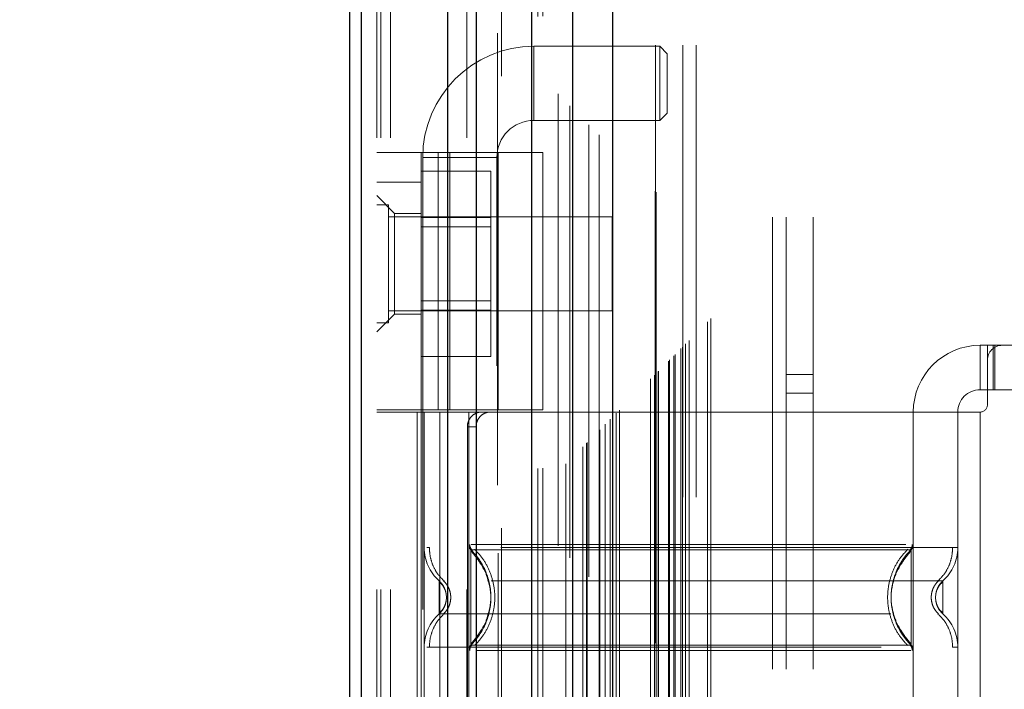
# Model space of a CAD drawing. Header units: inches. Extents: x 0.2 to 10.8, y 0.2 to 8.2.
# Tile 56 of 123: x 2.774 to 2.992, y 3.376 to 3.524. Entities that reach past the tile are written whole.
import ezdxf

# ---------------------------------------------------------------- set-up
doc = ezdxf.new("R2010")
doc.units = ezdxf.units.IN
doc.header["$MEASUREMENT"] = 0
doc.linetypes.add('HIDDEN', pattern=[0.07500000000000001, 0.05, -0.025])
doc.layers.add('DIMENSIONS', color=140, linetype='Continuous')
doc.styles.add('SLDTEXTSTYLE0', font='TXT', dxfattribs={"width": 0.7})
doc.dimstyles.new('SLDDIMSTYLE0', dxfattribs={"dimtxt": 0.0849609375, "dimasz": 0.13, "dimexe": 0, "dimexo": 0.0625, "dimgap": 0.021240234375, "dimtad": 0, "dimtih": 1, "dimtoh": 1, "dimlfac": 12, "dimrnd": 1e-09, "dimzin": 12, "dimdsep": 46, "dimtxsty": 'SLDTEXTSTYLE0', "dimsah": 1, "dimcen": 0.09, "dimadec": 0, "dimazin": 3, "dimtfac": 1, "dimtofl": 0, "dimtmove": 0, "dimatfit": 3, "dimfxl": 0, "dimfrac": 2, "dimtolj": 1, "dimtzin": 12, "dimarcsym": 0})

# ---------------------------------------------------------------- blocks, each defined once
blk = doc.blocks.new('_D')
at = {"layer": 'DIMENSIONS'}
for p, q in [((3.084471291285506, 5.110801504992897), (2.397717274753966, 5.110801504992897)), ((2.522717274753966, 5.110801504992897), (2.522717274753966, 4.323254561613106)), ((2.361143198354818, 4.169203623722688), (2.332613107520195, 4.169203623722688)), ((2.332613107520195, 4.169203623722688), (2.332613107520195, 4.034172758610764)), ((2.684291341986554, 4.169203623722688), (2.712821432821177, 4.169203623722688)), ((2.712821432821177, 4.169203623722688), (2.712821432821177, 4.034172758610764)), ((2.332613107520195, 4.034172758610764), (2.361143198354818, 4.034172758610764)), ((2.712821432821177, 4.034172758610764), (2.684291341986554, 4.034172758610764)), ((2.522717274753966, 3.120523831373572), (2.522717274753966, 4.015152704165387)), ((3.084471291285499, 3.120523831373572), (2.397717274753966, 3.120523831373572))]:
    blk.add_line(p, q, dxfattribs=at)
for points in [[(2.522717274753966, 5.110801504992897), (2.502717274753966, 4.980801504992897), (2.542717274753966, 4.980801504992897)], [(2.522717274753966, 3.120523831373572), (2.542717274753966, 3.250523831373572), (2.502717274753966, 3.250523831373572)]]:
    blk.add_solid(points, dxfattribs=at)
at = {"layer": 'DIMENSIONS', "char_height": 0.08333333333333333, "attachment_point": 1, "style": 'SLDTEXTSTYLE0'}
for s, insert in [('23.88', (2.361143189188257, 4.295645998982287)), ('606.6', (2.361143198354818, 4.141595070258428))]:
    blk.add_mtext(s, dxfattribs=dict(at, insert=insert))

msp = doc.modelspace()

# ---------------------------------------------------------------- linework, layer by layer
at = {"color": 7, "linetype": 'HIDDEN', "lineweight": 18}
for p, q in [((2.855755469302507, 2.897754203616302), (2.855755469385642, 5.638935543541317)), ((2.852755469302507, 2.897754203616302), (2.852755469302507, 5.342901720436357)), ((2.853634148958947, 2.897754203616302), (2.853634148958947, 5.342403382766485)), ((2.855755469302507, 2.897754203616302), (2.85575546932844, 5.341405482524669)), ((2.8727101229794, 2.897754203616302), (2.872710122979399, 5.333429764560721)), ((2.874831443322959, 2.897754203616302), (2.874831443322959, 5.333170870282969)), ((2.879453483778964, 5.320848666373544), (2.879453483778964, 2.910473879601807)), ((2.880377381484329, 2.911388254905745), (2.880377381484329, 5.319937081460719)), ((2.892880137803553, 5.307466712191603), (2.892880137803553, 2.923858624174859)), ((2.888380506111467, 2.924550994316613), (2.888380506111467, 5.306774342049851)), ((2.889513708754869, 2.92465789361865), (2.889513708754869, 5.306667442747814)), ((2.894582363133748, 2.925593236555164), (2.894582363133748, 5.305732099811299)), ((2.895487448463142, 5.30482645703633), (2.895487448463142, 2.926496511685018)), ((2.898332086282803, 2.929342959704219), (2.898332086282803, 5.301982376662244)), ((2.89914605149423, 2.930156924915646), (2.89914605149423, 5.301168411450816)), ((2.899295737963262, 2.930306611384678), (2.899295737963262, 5.301018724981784)), ((2.899702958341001, 5.30062068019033), (2.899702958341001, 2.930716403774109)), ((2.901964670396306, 5.298382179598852), (2.901964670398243, 2.932943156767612)), ((2.901995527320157, 2.933004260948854), (2.901995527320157, 5.298322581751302)), ((2.902129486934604, 2.93314036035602), (2.902129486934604, 5.298184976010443)), ((2.903323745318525, 2.934337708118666), (2.903323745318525, 5.296986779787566)), ((2.904448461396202, 2.935459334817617), (2.904448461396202, 5.295866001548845)), ((2.9049190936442, 5.295437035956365), (2.904919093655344, 2.935888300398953)), ((2.905750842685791, 2.936761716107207), (2.905750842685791, 5.294563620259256)), ((2.906481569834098, 2.937492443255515), (2.906481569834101, 5.293832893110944)), ((2.913365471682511, 2.944376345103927), (2.913365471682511, 5.286948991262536)), ((2.914198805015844, 2.94520967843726), (2.914198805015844, 5.286115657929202)), ((2.914615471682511, 5.285698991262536), (2.914615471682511, 2.945626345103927)), ((2.914615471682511, 2.945626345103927), (2.914615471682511, 5.285698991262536)), ((2.915032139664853, 2.946043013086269), (2.915032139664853, 5.285282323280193)), ((2.915079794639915, 2.946073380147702), (2.915079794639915, 5.285239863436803)), ((2.917323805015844, 2.948334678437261), (2.917323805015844, 5.282990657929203)), ((2.917323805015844, 2.948334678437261), (2.917323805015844, 5.282990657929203)), ((2.917564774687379, 2.948575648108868), (2.917564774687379, 5.282749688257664)), ((2.918493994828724, 2.949504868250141), (2.918493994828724, 5.281820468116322)), ((2.918782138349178, 2.949793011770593), (2.918782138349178, 5.281532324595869)), ((2.920404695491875, 2.951396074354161), (2.920404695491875, 5.279927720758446)), ((2.921111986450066, 2.952122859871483), (2.921111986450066, 5.27920247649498)), ((2.921885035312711, 2.952895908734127), (2.921885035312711, 5.278429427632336)), ((2.925975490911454, 2.956986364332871), (2.925975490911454, 5.274338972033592)), ((2.926703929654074, 2.957717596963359), (2.926703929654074, 5.273628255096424)), ((2.94033880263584, 2.980170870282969), (2.94033880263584, 5.251087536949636)), ((2.94033880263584, 2.980170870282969), (2.94033880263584, 5.251087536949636)), ((2.94333880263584, 2.980170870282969), (2.94333880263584, 5.251087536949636)), ((2.94933880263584, 2.980170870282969), (2.94933880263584, 5.251087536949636)), ((2.914471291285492, 3.018204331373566), (2.914471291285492, 5.213120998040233)), ((2.920471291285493, 3.018204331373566), (2.920471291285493, 5.213120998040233)), ((2.923471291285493, 3.018204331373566), (2.923471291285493, 5.213120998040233)), ((2.923471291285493, 3.018204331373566), (2.923471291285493, 5.213120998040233)), ((2.887532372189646, 3.501560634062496), (2.887532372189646, 3.517964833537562)), ((2.915419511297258, 3.517964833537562), (2.887532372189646, 3.517964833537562)), ((2.915419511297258, 3.517964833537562), (2.915419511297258, 3.501560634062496)), ((2.917059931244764, 3.516324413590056), (2.915419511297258, 3.517964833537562)), ((2.917059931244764, 3.516324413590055), (2.917059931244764, 3.503201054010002)), ((2.915419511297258, 3.501560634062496), (2.917059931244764, 3.503201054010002)), ((2.887532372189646, 3.501560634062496), (2.915419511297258, 3.501560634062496)), ((2.852755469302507, 3.494460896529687), (2.889500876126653, 3.494460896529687)), ((2.862597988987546, 3.43753832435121), (2.862597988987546, 3.494460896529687)), ((2.866372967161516, 3.43753832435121), (2.866372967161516, 3.494460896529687)), ((2.868920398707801, 3.494460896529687), (2.868920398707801, 3.43753832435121)), ((2.879658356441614, 3.43753832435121), (2.879658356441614, 3.494460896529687)), ((2.889500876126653, 3.43753832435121), (2.889500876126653, 3.494460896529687)), ((2.862926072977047, 3.493358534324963), (2.879330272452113, 3.493358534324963)), ((2.862926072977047, 3.493358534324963), (2.862926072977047, 3.247295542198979)), ((2.879330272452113, 3.247295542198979), (2.879330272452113, 3.493358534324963)), ((2.862597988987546, 3.490333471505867), (2.878014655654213, 3.490333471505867)), ((2.878014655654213, 3.480085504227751), (2.878014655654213, 3.490333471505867)), ((2.852755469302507, 3.487899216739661), (2.862597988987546, 3.487899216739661)), ((2.856692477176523, 3.481009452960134), (2.852755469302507, 3.48494646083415)), ((2.855359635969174, 3.482858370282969), (2.852755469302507, 3.482858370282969)), ((2.855359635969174, 3.456816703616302), (2.855359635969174, 3.482858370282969)), ((2.856692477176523, 3.481009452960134), (2.856692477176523, 3.46985459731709)), ((2.862597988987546, 3.481009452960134), (2.856692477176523, 3.481009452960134)), ((2.90483880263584, 3.480254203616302), (2.855359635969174, 3.480254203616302)), ((2.862597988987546, 3.480085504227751), (2.878014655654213, 3.480085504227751)), ((2.878014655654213, 3.45958956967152), (2.878014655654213, 3.480085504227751)), ((2.90483880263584, 3.459420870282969), (2.90483880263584, 3.480254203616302)), ((2.878014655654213, 3.478000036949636), (2.862597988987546, 3.478000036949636)), ((2.856692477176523, 3.46985459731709), (2.856692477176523, 3.458699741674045)), ((2.862597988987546, 3.461675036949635), (2.878014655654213, 3.461675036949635)), ((2.855359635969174, 3.459420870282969), (2.90483880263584, 3.459420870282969)), ((2.862597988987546, 3.45958956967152), (2.878014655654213, 3.45958956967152)), ((2.878014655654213, 3.449341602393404), (2.878014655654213, 3.45958956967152)), ((2.852755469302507, 3.454762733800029), (2.856692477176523, 3.458699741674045)), ((2.852755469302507, 3.456816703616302), (2.855359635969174, 3.456816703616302)), ((2.856692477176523, 3.458699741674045), (2.862597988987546, 3.458699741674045)), ((2.986285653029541, 3.451809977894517), (2.986285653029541, 3.441967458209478)), ((2.986285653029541, 3.451809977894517), (2.987926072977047, 3.451809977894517)), ((2.987926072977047, 3.451809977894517), (2.989566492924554, 3.451809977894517)), ((2.987926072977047, 3.448529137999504), (2.987926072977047, 3.451809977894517)), ((2.989195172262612, 3.441967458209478), (2.989195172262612, 3.451809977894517)), ((2.989566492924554, 3.441967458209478), (2.989566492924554, 3.451809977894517)), ((2.991206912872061, 3.451809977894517), (2.989566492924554, 3.451809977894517)), ((3.035170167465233, 3.451809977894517), (2.991206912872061, 3.451809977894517)), ((2.862597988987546, 3.449341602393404), (2.878014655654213, 3.449341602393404)), ((2.987926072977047, 3.448529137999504), (2.987926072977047, 3.438686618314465)), ((2.94933880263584, 3.445379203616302), (2.94333880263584, 3.445379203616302)), ((2.987926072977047, 3.441967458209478), (2.986285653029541, 3.441967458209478)), ((2.989566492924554, 3.441967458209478), (2.987926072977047, 3.441967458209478)), ((3.03681058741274, 3.441967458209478), (2.989566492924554, 3.441967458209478)), ((2.94333880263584, 3.441212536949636), (2.94933880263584, 3.441212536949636)), ((2.889500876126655, 3.43753832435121), (2.852755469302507, 3.43753832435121)), ((2.862597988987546, 3.43753832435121), (2.862597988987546, 3.437046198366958)), ((2.889500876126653, 3.437046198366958), (2.852755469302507, 3.437046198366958)), ((2.861663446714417, 3.437046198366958), (2.861663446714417, 3.305812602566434)), ((2.862597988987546, 3.437046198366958), (2.862597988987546, 3.305812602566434)), ((2.863254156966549, 3.437046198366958), (2.863254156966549, 3.305812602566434)), ((2.863254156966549, 3.437046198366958), (2.863254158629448, 3.407039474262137)), ((2.866733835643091, 3.437046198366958), (2.866733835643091, 3.305812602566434)), ((2.873096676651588, 3.437046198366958), (2.873096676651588, 3.305812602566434)), ((2.873096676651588, 3.437046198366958), (2.873096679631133, 3.40775015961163)), ((2.879658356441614, 3.305812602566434), (2.879658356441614, 3.437046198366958)), ((2.971521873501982, 3.437046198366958), (2.889500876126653, 3.437046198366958)), ((2.889500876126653, 3.305812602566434), (2.889500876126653, 3.437046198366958)), ((2.971521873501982, 3.437046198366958), (2.971521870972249, 3.407750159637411)), ((2.986285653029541, 3.437046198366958), (2.971521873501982, 3.437046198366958)), ((2.971521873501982, 3.437046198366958), (2.971521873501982, 3.305812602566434)), ((2.981364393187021, 3.437046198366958), (2.981364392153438, 3.407039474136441)), ((2.981364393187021, 3.437046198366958), (2.981364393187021, 3.305812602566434)), ((2.986285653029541, 3.437046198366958), (2.986285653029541, 3.305812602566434)), ((2.986285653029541, 3.437046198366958), (2.986285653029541, 3.305812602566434)), ((2.872803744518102, 3.433765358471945), (2.87280374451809, 3.309093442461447)), ((2.874737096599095, 3.433765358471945), (2.872803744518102, 3.433765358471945)), ((2.874737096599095, 3.433765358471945), (2.874737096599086, 3.309093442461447)), ((2.874430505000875, 3.405329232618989), (2.873587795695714, 3.406579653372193)), ((2.874059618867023, 3.406580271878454), (2.873588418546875, 3.406580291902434)), ((2.970558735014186, 3.40657967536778), (2.970137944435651, 3.406579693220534)), ((2.971030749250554, 3.406579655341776), (2.970558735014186, 3.40657967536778)), ((2.971030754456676, 3.406157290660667), (2.971030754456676, 3.406579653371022)), ((2.868173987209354, 3.396035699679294), (2.868085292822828, 3.396852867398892)), ((2.868085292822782, 3.395218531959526), (2.86817398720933, 3.396035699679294)), ((2.868175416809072, 3.396035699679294), (2.868087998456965, 3.396839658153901)), ((2.8680879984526, 3.395231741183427), (2.868175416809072, 3.396035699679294)), ((2.976530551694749, 3.396839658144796), (2.976443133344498, 3.396035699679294)), ((2.976443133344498, 3.396035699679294), (2.976530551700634, 3.395231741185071)), ((2.8735877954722, 3.385491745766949), (2.874430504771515, 3.386742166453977)), ((2.873588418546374, 3.385491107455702), (2.874059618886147, 3.385491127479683)), ((2.970137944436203, 3.385491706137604), (2.97055873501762, 3.385491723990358)), ((2.97055873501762, 3.385491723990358), (2.971030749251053, 3.385491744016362)), ((2.971030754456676, 3.385491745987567), (2.971030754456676, 3.385914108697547))]:
    msp.add_line(p, q, dxfattribs=at)
at = {"color": 7, "linetype": 'Continuous', "lineweight": 25}
for p, q in [((2.846755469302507, 2.897754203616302), (2.846755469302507, 5.34358365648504)), ((2.849391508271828, 2.897754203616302), (2.849391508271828, 5.342403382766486)), ((2.86846748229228, 2.897754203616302), (2.868467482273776, 5.333429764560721)), ((2.874831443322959, 2.897754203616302), (2.874831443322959, 5.333170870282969)), ((2.886971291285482, 5.307466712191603), (2.886971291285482, 2.923858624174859)), ((2.896055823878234, 5.298382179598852), (2.896055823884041, 2.932943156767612)), ((2.904919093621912, 5.295437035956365), (2.904919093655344, 2.935888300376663))]:
    msp.add_line(p, q, dxfattribs=at)
at = {"color": 7, "linetype": 'HIDDEN', "lineweight": 18, "flags": 128}
msp.add_lwpolyline([(2.914411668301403, 5.285887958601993), (2.914412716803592, 4.090630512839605), (2.914411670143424, 2.945444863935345)], dxfattribs=at)
at = {"color": 7, "linetype": 'HIDDEN', "lineweight": 18}
for centre, radius, start, end in [((2.887532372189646, 3.493358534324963), 0.02460629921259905, 90, 180), ((2.887532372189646, 3.493358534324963), 0.008202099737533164, 90, 180), ((2.986285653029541, 3.437046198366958), 0.01476377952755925, 90, 180), ((2.991206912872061, 3.448529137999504), 0.003280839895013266, 90, 180), ((2.986285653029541, 3.437046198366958), 0.004921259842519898, 90, 180), ((2.986285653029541, 3.438686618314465), 0.001640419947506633, 270.0000000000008, 0), ((2.873096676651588, 3.407039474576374), 0.009842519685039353, 180.0000000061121, 228.2366022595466), ((2.874737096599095, 3.407750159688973), 0.001640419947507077, 180.0000000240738, 225.523727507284), ((2.969881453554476, 3.407750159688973), 0.001640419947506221, 314.4762724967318, 359.9999999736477), ((2.971521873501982, 3.407039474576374), 0.009842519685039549, 311.7633977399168, 0), ((2.873096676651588, 3.385031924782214), 0.009842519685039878, 131.7633977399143, 180), ((2.971521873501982, 3.385031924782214), 0.009842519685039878, 0, 48.2366022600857), ((2.874737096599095, 3.384321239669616), 0.001640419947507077, 134.4762724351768, 180), ((2.969881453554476, 3.384321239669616), 0.001640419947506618, 2.751638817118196e-08, 45.52372749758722)]:
    msp.add_arc(centre, radius, start, end, dxfattribs=at)
for points, knots in [([(2.92008205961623, 2.951101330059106), (2.920079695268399, 2.956053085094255), (2.920074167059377, 2.967631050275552), (2.92007717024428, 2.985946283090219), (2.920078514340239, 3.005835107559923), (2.920077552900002, 3.034534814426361), (2.920077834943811, 3.071954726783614), (2.920077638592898, 3.158064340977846), (2.920077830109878, 3.327333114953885), (2.920077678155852, 3.657209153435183), (2.920077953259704, 4.160525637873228), (2.92007705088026, 4.679570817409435), (2.920078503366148, 5.029711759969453), (2.920077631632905, 5.15833076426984), (2.920077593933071, 5.17971500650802), (2.920078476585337, 5.201200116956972), (2.920077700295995, 5.222827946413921), (2.920074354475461, 5.243734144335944), (2.920080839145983, 5.262422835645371), (2.920089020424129, 5.27427885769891), (2.920101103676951, 5.279766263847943), (2.92010208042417, 5.280209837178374)], [0, 0, 0, 0, 0.006378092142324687, 0.01491296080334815, 0.02359086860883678, 0.03199582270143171, 0.05187951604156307, 0.0717894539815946, 0.1429090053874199, 0.269905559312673, 0.4966851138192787, 0.7912040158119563, 0.9384598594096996, 0.9476829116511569, 0.9568712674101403, 0.9660037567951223, 0.9753567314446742, 0.9847289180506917, 0.9929319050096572, 0.9994286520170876, 1, 1, 1, 1]), ([(2.875891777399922, 3.437046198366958), (2.875526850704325, 3.437046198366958), (2.875147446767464, 3.436970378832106), (2.874412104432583, 3.4366557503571), (2.87406019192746, 3.436416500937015), (2.873466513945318, 3.43581187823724), (2.873221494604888, 3.435442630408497), (2.872891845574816, 3.434642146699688), (2.872803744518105, 3.434205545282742), (2.872803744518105, 3.433765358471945)], [0, 0, 0, 0, 0.25, 0.25, 0.5, 0.5, 0.75, 0.75, 1, 1, 1, 1]), ([(2.874737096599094, 3.433765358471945), (2.874737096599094, 3.434200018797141), (2.874821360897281, 3.43462659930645), (2.875145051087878, 3.435422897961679), (2.87538431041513, 3.435787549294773), (2.875973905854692, 3.436392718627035), (2.876328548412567, 3.43663640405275), (2.877084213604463, 3.436961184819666), (2.877491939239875, 3.437046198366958), (2.877896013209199, 3.437046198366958)], [0, 0, 0, 0, 0.25, 0.25, 0.5, 0.5, 0.75, 0.75, 1, 1, 1, 1]), ([(2.864396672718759, 3.407039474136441), (2.864394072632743, 3.407039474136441), (2.863837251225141, 3.40703947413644), (2.863832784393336, 3.407039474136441), (2.863828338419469, 3.407039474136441)], [0, 0, 0, 0, 0.004669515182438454, 1, 1, 1, 1]), ([(2.864394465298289, 3.407039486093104), (2.864435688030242, 3.406352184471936), (2.864519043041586, 3.404962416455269), (2.865187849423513, 3.402967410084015), (2.866210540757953, 3.401135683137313), (2.867176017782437, 3.400152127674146), (2.867653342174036, 3.399665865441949)], [0, 0, 0, 0, 0.2473384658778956, 0.5001342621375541, 0.7528702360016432, 1, 1, 1, 1]), ([(2.980221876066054, 3.407039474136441), (2.979254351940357, 3.407039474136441), (2.977317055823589, 3.407039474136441), (2.971701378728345, 3.407039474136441), (2.964343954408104, 3.407039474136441), (2.955328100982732, 3.407039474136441), (2.945054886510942, 3.407039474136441), (2.933904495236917, 3.407039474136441), (2.922309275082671, 3.407039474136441), (2.91071405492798, 3.407039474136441), (2.899563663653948, 3.407039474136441), (2.88929044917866, 3.407039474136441), (2.880274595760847, 3.40703947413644), (2.872917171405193, 3.407039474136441), (2.867301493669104, 3.407039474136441), (2.865364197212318, 3.407039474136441), (2.864396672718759, 3.407039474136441)], [0, 0, 0, 0, 0.07128660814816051, 0.1427388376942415, 0.2141910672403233, 0.2856432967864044, 0.3570955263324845, 0.4285477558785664, 0.499999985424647, 0.5714522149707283, 0.6429044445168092, 0.7143566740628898, 0.7858089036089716, 0.8572611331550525, 0.9287133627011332, 1, 1, 1, 1]), ([(2.87333440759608, 3.407757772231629), (2.873339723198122, 3.407648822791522), (2.873350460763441, 3.407428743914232), (2.873453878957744, 3.407112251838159), (2.873606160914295, 3.406816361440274), (2.873754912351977, 3.406654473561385), (2.873828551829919, 3.406574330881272)], [0, 0, 0, 0, 0.2475219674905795, 0.4999966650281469, 0.752473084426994, 0.9999999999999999, 0.9999999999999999, 0.9999999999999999, 0.9999999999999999]), ([(2.969897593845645, 3.407750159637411), (2.969273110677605, 3.407750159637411), (2.967824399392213, 3.407750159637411), (2.963454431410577, 3.407750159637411), (2.957342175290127, 3.407750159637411), (2.949823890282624, 3.407750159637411), (2.941264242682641, 3.407750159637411), (2.931971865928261, 3.407750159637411), (2.922309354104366, 3.407750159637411), (2.912646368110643, 3.407750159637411), (2.903355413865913, 3.407750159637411), (2.894790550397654, 3.407750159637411), (2.887291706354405, 3.407750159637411), (2.881106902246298, 3.407750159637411), (2.876623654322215, 3.407750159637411), (2.874096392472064, 3.407750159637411), (2.873764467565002, 3.407750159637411), (2.873670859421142, 3.407750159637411)], [0, 0, 0, 0, 0.05354305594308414, 0.1242122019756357, 0.1948813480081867, 0.2655504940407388, 0.3362196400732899, 0.4068887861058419, 0.4775579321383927, 0.5482270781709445, 0.6188962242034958, 0.6895653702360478, 0.7602345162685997, 0.8309036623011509, 0.9015728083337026, 0.9722419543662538, 1, 1, 1, 1]), ([(2.874442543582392, 3.406677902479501), (2.875104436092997, 3.405950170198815), (2.876427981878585, 3.404494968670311), (2.877802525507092, 3.401845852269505), (2.878679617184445, 3.399004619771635), (2.878981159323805, 3.396035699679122), (2.87867961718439, 3.393066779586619), (2.877802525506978, 3.390225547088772), (2.876427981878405, 3.387576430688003), (2.875104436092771, 3.386121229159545), (2.87444254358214, 3.385393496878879)], [0, 0, 0, 0, 0.1250857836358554, 0.2501263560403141, 0.3751554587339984, 0.5000000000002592, 0.6248445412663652, 0.749873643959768, 0.8749142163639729, 1, 1, 1, 1]), ([(2.970281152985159, 3.385393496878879), (2.96961780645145, 3.386121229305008), (2.968291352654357, 3.387576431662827), (2.966913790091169, 3.390225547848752), (2.966034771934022, 3.393066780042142), (2.965732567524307, 3.396035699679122), (2.966034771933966, 3.399004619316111), (2.966913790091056, 3.401845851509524), (2.968291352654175, 3.404494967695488), (2.969617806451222, 3.405950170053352), (2.970281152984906, 3.406677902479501)], [0, 0, 0, 0, 0.1250856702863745, 0.2501262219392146, 0.3751553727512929, 0.4999999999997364, 0.6248446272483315, 0.7498737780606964, 0.8749143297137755, 1, 1, 1, 1]), ([(2.970789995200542, 3.406574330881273), (2.970863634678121, 3.406654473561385), (2.971012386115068, 3.406816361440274), (2.971164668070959, 3.407112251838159), (2.971268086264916, 3.407428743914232), (2.971278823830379, 3.407648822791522), (2.971284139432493, 3.407757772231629)], [0, 0, 0, 0, 0.2475269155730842, 0.5000033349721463, 0.7524780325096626, 1, 1, 1, 1]), ([(2.976965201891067, 3.399665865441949), (2.977442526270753, 3.400152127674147), (2.978408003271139, 3.401135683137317), (2.979430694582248, 3.402967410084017), (2.980099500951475, 3.404962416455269), (2.980182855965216, 3.406352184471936), (2.980224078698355, 3.407039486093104)], [0, 0, 0, 0, 0.2471297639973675, 0.4998657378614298, 0.7526615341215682, 1, 1, 1, 1]), ([(2.981364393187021, 3.407039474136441), (2.981356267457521, 3.407039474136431), (2.981348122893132, 3.40703947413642), (2.980224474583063, 3.407039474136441), (2.980221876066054, 3.407039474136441)], [0, 0, 0, 0, 0.9976874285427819, 0.9999999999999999, 0.9999999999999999, 0.9999999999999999, 0.9999999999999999]), ([(2.873587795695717, 3.406579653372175), (2.873587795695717, 3.406607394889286), (2.873587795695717, 3.404857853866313), (2.873587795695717, 3.400175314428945), (2.873587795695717, 3.396035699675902), (2.873587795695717, 3.391896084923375), (2.873587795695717, 3.387213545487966), (2.873587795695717, 3.385464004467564), (2.873587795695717, 3.385491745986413)], [6.283185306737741, 6.283185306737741, 6.283185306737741, 6.283185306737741, 7.068583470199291, 7.46128255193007, 7.85398163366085, 8.24668071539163, 8.6393797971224, 9.42477796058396, 9.42477796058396, 9.42477796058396, 9.42477796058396]), ([(2.877941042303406, 3.397511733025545), (2.877711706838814, 3.398717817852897), (2.877325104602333, 3.40075097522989), (2.875947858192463, 3.403190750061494), (2.874735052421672, 3.40501016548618), (2.873987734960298, 3.405899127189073), (2.873587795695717, 3.40637486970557)], [0, 0, 0, 0, 0.3903267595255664, 0.6579932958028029, 0.8169694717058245, 0.9999999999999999, 0.9999999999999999, 0.9999999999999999, 0.9999999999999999]), ([(2.874550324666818, 3.406580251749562), (2.874541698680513, 3.406580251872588), (2.874071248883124, 3.406580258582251), (2.874065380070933, 3.406580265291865), (2.874059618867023, 3.406580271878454)], [0, 0, 0, 0, 0.01833561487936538, 1, 1, 1, 1]), ([(2.970137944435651, 3.406579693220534), (2.970123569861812, 3.406579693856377), (2.96980937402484, 3.406579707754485), (2.967480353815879, 3.406579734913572), (2.963114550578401, 3.406579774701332), (2.956973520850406, 3.406579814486), (2.949550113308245, 3.406579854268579), (2.941074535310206, 3.406579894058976), (2.931874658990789, 3.406579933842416), (2.922309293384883, 3.406579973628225), (2.912744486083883, 3.406580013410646), (2.903543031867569, 3.406580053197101), (2.895072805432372, 3.406580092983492), (2.88762915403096, 3.406580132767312), (2.881561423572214, 3.40658017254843), (2.876936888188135, 3.406580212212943), (2.875343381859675, 3.406580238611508), (2.874550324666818, 3.406580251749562)], [0, 0, 0, 0, 0.003415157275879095, 0.07464765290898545, 0.1458789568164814, 0.2171136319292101, 0.2883477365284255, 0.3595735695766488, 0.4308040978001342, 0.5020360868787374, 0.5732696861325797, 0.6444982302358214, 0.7157263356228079, 0.7869599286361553, 0.8581963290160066, 0.9294270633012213, 1, 1, 1, 1]), ([(2.971030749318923, 3.385491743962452), (2.968215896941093, 3.388223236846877), (2.96499642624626, 3.396035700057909), (2.968215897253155, 3.403848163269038), (2.971030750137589, 3.406579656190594)], [0.02713175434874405, 0.02713175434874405, 0.02713175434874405, 0.02713175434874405, 0.499999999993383, 0.9728682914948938, 0.9728682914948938, 0.9728682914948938, 0.9728682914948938]), ([(2.971030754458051, 3.406374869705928), (2.970630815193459, 3.405899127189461), (2.969883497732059, 3.405010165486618), (2.968670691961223, 3.403190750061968), (2.967293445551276, 3.400750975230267), (2.966906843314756, 3.398717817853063), (2.966677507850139, 3.397511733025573)], [0, 0, 0, 0, 0.1830305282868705, 0.3420067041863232, 0.60967324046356, 1, 1, 1, 1]), ([(2.971030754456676, 3.385914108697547), (2.971030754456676, 3.386006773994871), (2.971030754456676, 3.386295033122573), (2.971030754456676, 3.388439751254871), (2.971030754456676, 3.391882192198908), (2.971030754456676, 3.396035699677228), (2.971030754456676, 3.40018920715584), (2.971030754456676, 3.403631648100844), (2.971030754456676, 3.405776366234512), (2.971030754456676, 3.406064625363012), (2.971030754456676, 3.406157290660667)], [0, 0, 0, 0, 0.06819172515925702, 0.2121278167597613, 0.356063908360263, 0.499999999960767, 0.643936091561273, 0.7878721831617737, 0.9318082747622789, 1, 1, 1, 1]), ([(2.876965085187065, 3.390902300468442), (2.877489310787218, 3.392613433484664), (2.878537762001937, 3.396035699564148), (2.877489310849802, 3.399457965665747), (2.876965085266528, 3.401169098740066)], [0, 0, 0, 0, 0.4999999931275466, 0.9999999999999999, 0.9999999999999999, 0.9999999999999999, 0.9999999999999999]), ([(2.978078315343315, 3.399697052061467), (2.978087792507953, 3.399697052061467), (2.974809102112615, 3.399697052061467), (2.96213215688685, 3.399697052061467), (2.944469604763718, 3.399697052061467), (2.922309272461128, 3.399697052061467), (2.900148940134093, 3.399697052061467), (2.882486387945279, 3.399697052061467), (2.869809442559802, 3.399697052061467), (2.866530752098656, 3.399697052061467), (2.866540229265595, 3.399697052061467)], [4.712414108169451, 4.712414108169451, 4.712414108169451, 4.712414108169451, 5.15721612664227, 5.4883921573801, 5.8858033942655, 6.2832146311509, 6.68062586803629, 7.07803710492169, 7.40921313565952, 7.854015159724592, 7.854015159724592, 7.854015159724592, 7.854015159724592]), ([(2.867631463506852, 3.398230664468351), (2.867507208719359, 3.398471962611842), (2.867225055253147, 3.399019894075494), (2.86678606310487, 3.399454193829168), (2.866540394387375, 3.399697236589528)], [0, 0, 0, 0, 0.4403801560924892, 1, 1, 1, 1]), ([(2.866541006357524, 3.399697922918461), (2.866541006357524, 3.399697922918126), (2.866541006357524, 3.399602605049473), (2.866541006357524, 3.399235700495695), (2.866541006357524, 3.398964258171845), (2.866541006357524, 3.398286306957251), (2.866541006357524, 3.39788006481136), (2.866541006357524, 3.396994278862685), (2.866541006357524, 3.396515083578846), (2.866541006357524, 3.395556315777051), (2.866541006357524, 3.395077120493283), (2.866541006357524, 3.394191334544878), (2.866541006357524, 3.393785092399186), (2.866541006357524, 3.393107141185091), (2.866541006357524, 3.392835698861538), (2.866541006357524, 3.392468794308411), (2.866541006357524, 3.39237347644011), (2.866541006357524, 3.392373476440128)], [0, 0, 0, 0, 0.125, 0.125, 0.25, 0.25, 0.375, 0.375, 0.5, 0.5, 0.625, 0.625, 0.75, 0.75, 0.875, 0.875, 1, 1, 1, 1]), ([(2.86785373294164, 3.397699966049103), (2.867819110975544, 3.397813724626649), (2.867684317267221, 3.398256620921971), (2.867257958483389, 3.398958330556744), (2.866779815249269, 3.39945157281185), (2.866541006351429, 3.399697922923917)], [0, 0, 0, 0, 0.1474872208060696, 0.5742120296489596, 1, 1, 1, 1]), ([(2.868147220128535, 3.396550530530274), (2.868098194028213, 3.396848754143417), (2.867999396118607, 3.397449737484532), (2.867648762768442, 3.398255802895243), (2.86717341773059, 3.398949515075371), (2.866753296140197, 3.399256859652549), (2.866541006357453, 3.399412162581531)], [0, 0, 0, 0, 0.2435770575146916, 0.490859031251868, 0.74272822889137, 1, 1, 1, 1]), ([(2.867489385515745, 3.39972995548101), (2.867731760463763, 3.39948408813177), (2.868217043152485, 3.398991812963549), (2.868726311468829, 3.398073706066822), (2.869054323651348, 3.397080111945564), (2.869168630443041, 3.396035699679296), (2.869054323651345, 3.394991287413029), (2.868726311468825, 3.39399769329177), (2.868217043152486, 3.393079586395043), (2.867731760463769, 3.392587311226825), (2.867489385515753, 3.392341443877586)], [0, 0, 0, 0, 0.1248322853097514, 0.2499389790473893, 0.3751056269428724, 0.5000000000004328, 0.624894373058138, 0.7500610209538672, 0.8751677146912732, 1, 1, 1, 1]), ([(2.977129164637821, 3.392341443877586), (2.976886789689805, 3.392587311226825), (2.976401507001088, 3.393079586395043), (2.975892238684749, 3.39399769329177), (2.97556422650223, 3.394991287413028), (2.975449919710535, 3.396035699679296), (2.975564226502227, 3.397080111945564), (2.975892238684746, 3.398073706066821), (2.976401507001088, 3.39899181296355), (2.976886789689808, 3.39948408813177), (2.977129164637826, 3.39972995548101)], [0, 0, 0, 0, 0.124832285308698, 0.2499389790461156, 0.3751056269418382, 0.4999999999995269, 0.6248943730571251, 0.7500610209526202, 0.8751677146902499, 1, 1, 1, 1]), ([(2.978077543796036, 3.399412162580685), (2.977865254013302, 3.399256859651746), (2.977445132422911, 3.39894951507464), (2.976969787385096, 3.398255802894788), (2.976619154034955, 3.39744973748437), (2.976520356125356, 3.39684875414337), (2.976471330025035, 3.396550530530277)], [0, 0, 0, 0, 0.2572717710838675, 0.5091409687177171, 0.756422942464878, 1, 1, 1, 1]), ([(2.978077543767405, 3.3996979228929), (2.977838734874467, 3.39945157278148), (2.977360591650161, 3.398958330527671), (2.976934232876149, 3.39825662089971), (2.976799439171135, 3.397813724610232), (2.976764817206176, 3.397699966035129)], [0, 0, 0, 0, 0.4257879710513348, 0.8525127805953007, 0.9999999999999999, 0.9999999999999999, 0.9999999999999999, 0.9999999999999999]), ([(2.978077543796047, 3.392373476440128), (2.978077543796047, 3.392373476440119), (2.978077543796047, 3.392468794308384), (2.978077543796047, 3.392835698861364), (2.978077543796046, 3.393107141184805), (2.978077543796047, 3.393785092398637), (2.978077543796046, 3.394191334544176), (2.978077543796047, 3.395077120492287), (2.978077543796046, 3.395556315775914), (2.978077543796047, 3.39651508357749), (2.978077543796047, 3.396994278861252), (2.978077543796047, 3.397880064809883), (2.978077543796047, 3.398286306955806), (2.978077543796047, 3.398964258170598), (2.978077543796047, 3.399235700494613), (2.978077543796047, 3.399602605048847), (2.978077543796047, 3.399697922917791), (2.978077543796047, 3.399697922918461)], [0, 0, 0, 0, 0.125, 0.125, 0.25, 0.25, 0.375, 0.375, 0.5, 0.5, 0.625, 0.625, 0.75, 0.75, 0.875, 0.875, 1, 1, 1, 1]), ([(2.866540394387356, 3.392374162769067), (2.866786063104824, 3.392617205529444), (2.867225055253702, 3.393051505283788), (2.867507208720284, 3.393599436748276), (2.867631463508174, 3.393840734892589)], [0, 0, 0, 0, 0.5596198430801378, 1, 1, 1, 1]), ([(2.866541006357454, 3.392659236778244), (2.866753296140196, 3.392814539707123), (2.8671734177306, 3.393121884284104), (2.86764876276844, 3.393815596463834), (2.867999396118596, 3.394621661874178), (2.868098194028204, 3.39522264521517), (2.868147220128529, 3.395520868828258)], [0, 0, 0, 0, 0.2572717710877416, 0.5091409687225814, 0.7564229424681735, 1, 1, 1, 1]), ([(2.866541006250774, 3.392373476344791), (2.866779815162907, 3.392619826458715), (2.867257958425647, 3.393113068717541), (2.867684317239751, 3.393814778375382), (2.867819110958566, 3.394257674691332), (2.867853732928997, 3.394371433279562)], [0, 0, 0, 0, 0.4257879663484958, 0.8525127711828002, 1, 1, 1, 1]), ([(2.873587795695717, 3.385696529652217), (2.873987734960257, 3.386172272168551), (2.874735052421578, 3.387061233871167), (2.875947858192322, 3.38888064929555), (2.877325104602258, 3.391320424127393), (2.877711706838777, 3.393353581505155), (2.877941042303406, 3.394559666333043)], [0, 0, 0, 0, 0.1830305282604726, 0.3420067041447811, 0.6096732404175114, 0.9999999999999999, 0.9999999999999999, 0.9999999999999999, 0.9999999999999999]), ([(2.966677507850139, 3.394559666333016), (2.966906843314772, 3.393353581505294), (2.967293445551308, 3.391320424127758), (2.968670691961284, 3.388880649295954), (2.9698834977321, 3.387061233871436), (2.970630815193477, 3.386172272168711), (2.971030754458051, 3.385696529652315)], [0, 0, 0, 0, 0.3903267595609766, 0.6579932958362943, 0.8169694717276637, 1, 1, 1, 1]), ([(2.976471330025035, 3.395520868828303), (2.976520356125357, 3.395222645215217), (2.976619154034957, 3.394621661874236), (2.976969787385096, 3.393815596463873), (2.97744513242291, 3.39312188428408), (2.977865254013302, 3.392814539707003), (2.978077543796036, 3.392659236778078)], [0, 0, 0, 0, 0.2435770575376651, 0.4908590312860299, 0.742728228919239, 1, 1, 1, 1]), ([(2.976764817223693, 3.394371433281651), (2.976799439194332, 3.394257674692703), (2.976934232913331, 3.393814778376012), (2.97736059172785, 3.393113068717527), (2.977838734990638, 3.392619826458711), (2.978077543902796, 3.392373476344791)], [0, 0, 0, 0, 0.1474872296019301, 0.574212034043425, 1, 1, 1, 1]), ([(2.867653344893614, 3.392405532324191), (2.867176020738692, 3.391919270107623), (2.866210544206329, 3.390935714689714), (2.865187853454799, 3.389103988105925), (2.864519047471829, 3.387108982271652), (2.86443569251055, 3.385719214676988), (2.864394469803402, 3.385031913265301)], [0, 0, 0, 0, 0.2471297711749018, 0.4998657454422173, 0.7526615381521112, 1, 1, 1, 1]), ([(2.866540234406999, 3.392374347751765), (2.866530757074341, 3.392374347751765), (2.869809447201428, 3.392374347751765), (2.882486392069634, 3.392374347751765), (2.900148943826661, 3.392374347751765), (2.922309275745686, 3.392374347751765), (2.944469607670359, 3.392374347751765), (2.962132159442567, 3.392374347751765), (2.974809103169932, 3.392374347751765), (2.978087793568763, 3.392374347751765), (2.97807831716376, 3.392374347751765)], [4.712364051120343, 4.712364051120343, 4.712364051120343, 4.712364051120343, 5.15716607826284, 5.488342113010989, 5.885753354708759, 6.28316459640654, 6.68057583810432, 7.077987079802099, 7.40916311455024, 7.853965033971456, 7.853965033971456, 7.853965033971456, 7.853965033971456]), ([(2.980224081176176, 3.385031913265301), (2.980182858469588, 3.385719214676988), (2.98009950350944, 3.387108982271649), (2.979430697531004, 3.389103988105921), (2.978408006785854, 3.39093571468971), (2.977442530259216, 3.391919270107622), (2.976965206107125, 3.392405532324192)], [0, 0, 0, 0, 0.2473384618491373, 0.5001342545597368, 0.7528702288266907, 1, 1, 1, 1]), ([(2.863828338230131, 3.385031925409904), (2.863832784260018, 3.3850319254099), (2.863837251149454, 3.385031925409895), (2.864394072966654, 3.385031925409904), (2.864396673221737, 3.385031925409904)], [0, 0, 0, 0, 0.995330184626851, 0.9999999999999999, 0.9999999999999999, 0.9999999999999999, 0.9999999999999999]), ([(2.864396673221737, 3.385031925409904), (2.865364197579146, 3.385031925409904), (2.867301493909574, 3.385031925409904), (2.872917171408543, 3.385031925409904), (2.880274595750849, 3.385031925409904), (2.889290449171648, 3.385031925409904), (2.899563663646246, 3.385031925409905), (2.910714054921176, 3.385031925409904), (2.922309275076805, 3.385031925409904), (2.933904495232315, 3.385031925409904), (2.945054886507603, 3.385031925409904), (2.955328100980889, 3.385031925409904), (2.964343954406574, 3.385031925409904), (2.971701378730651, 3.385031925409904), (2.977317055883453, 3.385031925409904), (2.979254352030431, 3.385031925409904), (2.980221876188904, 3.385031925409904)], [0, 0, 0, 0, 0.07128662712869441, 0.1427388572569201, 0.2141910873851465, 0.2856433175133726, 0.3570955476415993, 0.4285477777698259, 0.5000000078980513, 0.571452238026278, 0.6429044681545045, 0.7143566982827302, 0.7858089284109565, 0.8572611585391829, 0.9287133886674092, 0.9999999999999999, 0.9999999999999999, 0.9999999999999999, 0.9999999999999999]), ([(2.873828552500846, 3.385497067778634), (2.873754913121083, 3.385416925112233), (2.873606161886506, 3.385255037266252), (2.873453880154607, 3.384959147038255), (2.873350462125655, 3.384642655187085), (2.873339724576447, 3.384422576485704), (2.873334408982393, 3.38431362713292)], [0, 0, 0, 0, 0.2475269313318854, 0.500003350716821, 0.7524780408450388, 1, 1, 1, 1]), ([(2.874059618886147, 3.385491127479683), (2.874065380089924, 3.385491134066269), (2.874071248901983, 3.385491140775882), (2.874541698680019, 3.385491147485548), (2.874550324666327, 3.385491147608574)], [0, 0, 0, 0, 0.9816643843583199, 0.9999999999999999, 0.9999999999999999, 0.9999999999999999, 0.9999999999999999]), ([(2.874550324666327, 3.385491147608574), (2.875343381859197, 3.385491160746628), (2.87693688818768, 3.385491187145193), (2.881561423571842, 3.385491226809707), (2.887629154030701, 3.385491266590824), (2.895072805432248, 3.385491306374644), (2.903543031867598, 3.385491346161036), (2.912744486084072, 3.385491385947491), (2.922309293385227, 3.385491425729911), (2.931874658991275, 3.385491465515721), (2.941074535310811, 3.385491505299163), (2.949550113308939, 3.385491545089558), (2.956973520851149, 3.385491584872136), (2.96311455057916, 3.385491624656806), (2.967480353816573, 3.385491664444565), (2.969809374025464, 3.385491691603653), (2.970123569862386, 3.38549170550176), (2.970137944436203, 3.385491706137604)], [0, 0, 0, 0, 0.07057293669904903, 0.1418036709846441, 0.2130400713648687, 0.2842736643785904, 0.3555017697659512, 0.4267303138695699, 0.4979639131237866, 0.569195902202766, 0.6404264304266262, 0.7116522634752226, 0.7828863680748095, 0.8541210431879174, 0.9253523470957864, 0.996584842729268, 1, 1, 1, 1]), ([(2.971284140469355, 3.38431362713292), (2.971278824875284, 3.384422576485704), (2.971268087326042, 3.384642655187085), (2.97116466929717, 3.384959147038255), (2.97101238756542, 3.385255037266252), (2.970863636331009, 3.385416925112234), (2.970789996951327, 3.385497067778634)], [0, 0, 0, 0, 0.2475219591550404, 0.4999966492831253, 0.75247306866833, 1, 1, 1, 1]), ([(2.980221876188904, 3.385031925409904), (2.980224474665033, 3.385031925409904), (2.981348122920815, 3.3850319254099), (2.981356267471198, 3.385031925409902), (2.981364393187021, 3.385031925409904)], [0, 0, 0, 0, 0.002312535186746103, 1, 1, 1, 1]), ([(2.874720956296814, 3.384321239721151), (2.875345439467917, 3.384321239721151), (2.876794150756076, 3.384321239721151), (2.881164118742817, 3.384321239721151), (2.88727637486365, 3.384321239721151), (2.894794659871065, 3.384321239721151), (2.903354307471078, 3.384321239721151), (2.912646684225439, 3.384321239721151), (2.92230919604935, 3.384321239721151), (2.931972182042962, 3.384321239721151), (2.941263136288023, 3.384321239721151), (2.949827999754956, 3.384321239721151), (2.957326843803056, 3.384321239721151), (2.963511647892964, 3.384321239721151), (2.967994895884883, 3.384321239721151), (2.970522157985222, 3.384321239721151), (2.970854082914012, 3.384321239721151), (2.970947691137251, 3.384321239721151)], [0, 0, 0, 0, 0.05354305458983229, 0.1242121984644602, 0.1948813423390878, 0.2655504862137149, 0.3362196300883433, 0.4068887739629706, 0.4775579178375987, 0.5482270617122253, 0.6188962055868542, 0.6895653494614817, 0.7602344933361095, 0.8309036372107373, 0.9015727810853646, 0.9722419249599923, 1, 1, 1, 1])]:
    msp.add_open_spline(points, degree=3, knots=knots, dxfattribs=at)
for points in [[(2.878013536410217, 3.396035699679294), (2.878016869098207, 3.397994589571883), (2.87722864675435, 3.401903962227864), (2.874983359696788, 3.40520811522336), (2.873587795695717, 3.406579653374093)], [(2.971030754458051, 3.406579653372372), (2.969635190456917, 3.405208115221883), (2.96738990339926, 3.401903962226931), (2.966601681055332, 3.397994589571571), (2.96660501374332, 3.396035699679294)], [(2.873587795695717, 3.385491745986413), (2.874983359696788, 3.386863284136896), (2.87722864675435, 3.390167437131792), (2.878016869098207, 3.394076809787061), (2.878013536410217, 3.396035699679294)], [(2.96660501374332, 3.396035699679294), (2.966601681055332, 3.394076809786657), (2.96738990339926, 3.39016743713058), (2.969635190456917, 3.386863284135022), (2.971030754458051, 3.38549174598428)]]:
    msp.add_open_spline(points, degree=3, dxfattribs=at)

# ---------------------------------------------------------------- dimensions: what is measured, and where the dimension line sits
at = {"layer": 'DIMENSIONS'}
dim = msp.add_linear_dim(base=(2.522717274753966, 3.120523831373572), p1=(3.134471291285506, 5.110801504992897), p2=(3.134471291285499, 3.120523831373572), angle=90.0000000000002, dimstyle='SLDDIMSTYLE0', dxfattribs=at)
dim.commit()
dim.dimension.update_dxf_attribs({"geometry": '_D', "text_midpoint": (2.522717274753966, 4.169203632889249), "dimtype": 160})

doc.saveas('drawing.dxf')
